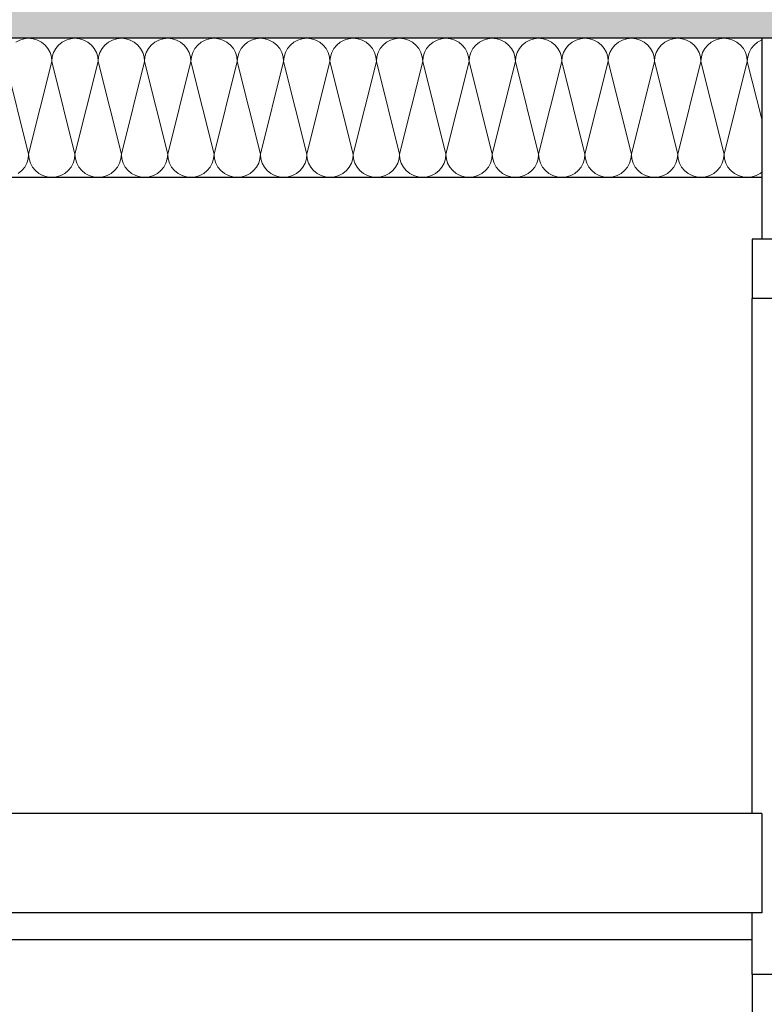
# Model space of a CAD drawing. Header units: metres. Extents: x -14.6 to 48.9, y -22.2 to 2.8.
# Tile 24 of 79: x 0.9 to 1.7, y -7.5 to -6.5. Entities that reach past the tile are written whole.
import ezdxf

# ---------------------------------------------------------------- set-up
doc = ezdxf.new("R2010")
doc.units = ezdxf.units.M
doc.header["$LTSCALE"] = 0.4
doc.header["$MEASUREMENT"] = 0
doc.layers.get('0').update_dxf_attribs({"color": 8, "lineweight": 9})
doc.layers.get('Defpoints').update_dxf_attribs({"color": 8, "lineweight": 9})
for name, color, linetype in [('Neubau_A-Decken', 8, 'Continuous'), ('Neubau_A-TB Wände', 8, 'Continuous'), ('Neubau_B-abgehängte Decke', 8, 'Continuous'), ('Neubau_B-Aufbau unter Fundament oder Decke', 8, 'Continuous'), ('Neubau_B-Pfosten-Riegel-Fassade', 8, 'Continuous'), ('Neubau_T-Bemaßung', 8, 'Continuous'), ('Neubau_Z-Modellierung Fassade', 8, 'Continuous')]:
    doc.layers.add(name, color=color, linetype=linetype)
doc.styles.add('ERSTELLTER_STIL_2', font='arial.ttf')
doc.dimstyles.new('ERSTELLTER_STIL__1', dxfattribs={"dimtxt": 0.0875, "dimasz": 0.059375, "dimexe": 0.18, "dimexo": 0.0625, "dimgap": 0, "dimtad": 1, "dimzin": 0, "dimdsep": 46, "dimtxsty": 'ERSTELLTER_STIL_2', "dimblk": 'ARROWHEAD_6', "dimblk1": 'ARROWHEAD_6', "dimblk2": 'ARROWHEAD_6', "dimcen": 0.09, "dimclrd": 7, "dimclre": 7, "dimclrt": 7, "dimazin": 0, "dimtfac": 1, "dimtdec": 4, "dimtmove": 0, "dimatfit": 3, "dimfxl": 1, "dimtolj": 1, "dimtzin": 0, "dimarcsym": 0})

# ---------------------------------------------------------------- blocks, each defined once
blk = doc.blocks.new('*X269', base_point=(3718.76562, 0))
at = {"layer": 'Neubau_B-Aufbau unter Fundament oder Decke', "color": 8, "linetype": 'Continuous', "lineweight": 9}
for p, q in [((4084.57669, 3.67822), (4084.57265, 3.67607)), ((4084.58107, 3.67955), (4084.57669, 3.67822)), ((4084.58562, 3.68), (4084.58107, 3.67955)), ((4084.59017, 3.67955), (4084.58562, 3.68)), ((4084.59455, 3.67822), (4084.59017, 3.67955)), ((4084.59858, 3.67607), (4084.59455, 3.67822)), ((4084.60212, 3.67317), (4084.59858, 3.67607)), ((4084.61932, 3.67607), (4084.61579, 3.67317)), ((4084.62336, 3.67822), (4084.61932, 3.67607)), ((4084.62773, 3.67955), (4084.62336, 3.67822)), ((4084.63228, 3.68), (4084.62773, 3.67955)), ((4084.63684, 3.67955), (4084.63228, 3.68)), ((4084.64121, 3.67822), (4084.63684, 3.67955)), ((4084.64525, 3.67607), (4084.64121, 3.67822)), ((4084.64878, 3.67317), (4084.64525, 3.67607)), ((4084.66599, 3.67607), (4084.66245, 3.67317)), ((4084.67002, 3.67822), (4084.66599, 3.67607)), ((4084.6744, 3.67955), (4084.67002, 3.67822)), ((4084.67895, 3.68), (4084.6744, 3.67955)), ((4084.6835, 3.67955), (4084.67895, 3.68)), ((4084.68788, 3.67822), (4084.6835, 3.67955)), ((4084.69191, 3.67607), (4084.68788, 3.67822)), ((4084.69545, 3.67317), (4084.69191, 3.67607)), ((4084.71265, 3.67607), (4084.70912, 3.67317)), ((4084.71669, 3.67822), (4084.71265, 3.67607)), ((4084.72107, 3.67955), (4084.71669, 3.67822)), ((4084.72562, 3.68), (4084.72107, 3.67955)), ((4084.73017, 3.67955), (4084.72562, 3.68)), ((4084.73455, 3.67822), (4084.73017, 3.67955)), ((4084.73858, 3.67607), (4084.73455, 3.67822)), ((4084.74212, 3.67317), (4084.73858, 3.67607)), ((4084.75932, 3.67607), (4084.75579, 3.67317)), ((4084.76336, 3.67822), (4084.75932, 3.67607)), ((4084.76773, 3.67955), (4084.76336, 3.67822)), ((4084.77228, 3.68), (4084.76773, 3.67955)), ((4084.77684, 3.67955), (4084.77228, 3.68)), ((4084.78121, 3.67822), (4084.77684, 3.67955)), ((4084.78525, 3.67607), (4084.78121, 3.67822)), ((4084.78878, 3.67317), (4084.78525, 3.67607)), ((4084.80599, 3.67607), (4084.80245, 3.67317)), ((4084.81002, 3.67822), (4084.80599, 3.67607)), ((4084.8144, 3.67955), (4084.81002, 3.67822)), ((4084.81895, 3.68), (4084.8144, 3.67955)), ((4084.8235, 3.67955), (4084.81895, 3.68)), ((4084.82788, 3.67822), (4084.8235, 3.67955)), ((4084.83191, 3.67607), (4084.82788, 3.67822)), ((4084.83545, 3.67317), (4084.83191, 3.67607)), ((4084.85265, 3.67607), (4084.84912, 3.67317)), ((4084.85669, 3.67822), (4084.85265, 3.67607)), ((4084.86107, 3.67955), (4084.85669, 3.67822)), ((4084.86562, 3.68), (4084.86107, 3.67955)), ((4084.87017, 3.67955), (4084.86562, 3.68)), ((4084.87455, 3.67822), (4084.87017, 3.67955)), ((4084.87858, 3.67607), (4084.87455, 3.67822)), ((4084.88212, 3.67317), (4084.87858, 3.67607)), ((4084.89932, 3.67607), (4084.89579, 3.67317)), ((4084.90336, 3.67822), (4084.89932, 3.67607)), ((4084.90773, 3.67955), (4084.90336, 3.67822)), ((4084.91228, 3.68), (4084.90773, 3.67955)), ((4084.91684, 3.67955), (4084.91228, 3.68)), ((4084.92121, 3.67822), (4084.91684, 3.67955)), ((4084.92525, 3.67607), (4084.92121, 3.67822)), ((4084.92878, 3.67317), (4084.92525, 3.67607)), ((4084.94599, 3.67607), (4084.94245, 3.67317)), ((4084.95002, 3.67822), (4084.94599, 3.67607)), ((4084.9544, 3.67955), (4084.95002, 3.67822)), ((4084.95895, 3.68), (4084.9544, 3.67955)), ((4084.9635, 3.67955), (4084.95895, 3.68)), ((4084.96788, 3.67822), (4084.9635, 3.67955)), ((4084.97191, 3.67607), (4084.96788, 3.67822)), ((4084.97545, 3.67317), (4084.97191, 3.67607)), ((4084.99265, 3.67607), (4084.98912, 3.67317)), ((4084.99669, 3.67822), (4084.99265, 3.67607)), ((4085.00107, 3.67955), (4084.99669, 3.67822)), ((4085.00562, 3.68), (4085.00107, 3.67955)), ((4085.01017, 3.67955), (4085.00562, 3.68)), ((4085.01455, 3.67822), (4085.01017, 3.67955)), ((4085.01858, 3.67607), (4085.01455, 3.67822)), ((4085.02212, 3.67317), (4085.01858, 3.67607)), ((4085.03932, 3.67607), (4085.03579, 3.67317)), ((4085.04336, 3.67822), (4085.03932, 3.67607)), ((4085.04773, 3.67955), (4085.04336, 3.67822)), ((4085.05228, 3.68), (4085.04773, 3.67955)), ((4085.05684, 3.67955), (4085.05228, 3.68)), ((4085.06121, 3.67822), (4085.05684, 3.67955)), ((4085.06525, 3.67607), (4085.06121, 3.67822)), ((4085.06878, 3.67317), (4085.06525, 3.67607)), ((4085.08599, 3.67607), (4085.08245, 3.67317)), ((4085.09002, 3.67822), (4085.08599, 3.67607)), ((4085.0944, 3.67955), (4085.09002, 3.67822)), ((4085.09895, 3.68), (4085.0944, 3.67955)), ((4085.1035, 3.67955), (4085.09895, 3.68)), ((4085.10788, 3.67822), (4085.1035, 3.67955)), ((4085.11191, 3.67607), (4085.10788, 3.67822)), ((4085.11545, 3.67317), (4085.11191, 3.67607)), ((4085.13265, 3.67607), (4085.12912, 3.67317)), ((4085.13669, 3.67822), (4085.13265, 3.67607)), ((4085.14107, 3.67955), (4085.13669, 3.67822)), ((4085.14562, 3.68), (4085.14107, 3.67955)), ((4085.15017, 3.67955), (4085.14562, 3.68)), ((4085.15455, 3.67822), (4085.15017, 3.67955)), ((4085.15858, 3.67607), (4085.15455, 3.67822)), ((4085.16212, 3.67317), (4085.15858, 3.67607)), ((4085.17932, 3.67607), (4085.17579, 3.67317)), ((4085.18336, 3.67822), (4085.17932, 3.67607)), ((4085.18773, 3.67955), (4085.18336, 3.67822)), ((4085.19228, 3.68), (4085.18773, 3.67955)), ((4085.19684, 3.67955), (4085.19228, 3.68)), ((4085.20121, 3.67822), (4085.19684, 3.67955)), ((4085.20525, 3.67607), (4085.20121, 3.67822)), ((4085.20878, 3.67317), (4085.20525, 3.67607)), ((4085.22599, 3.67607), (4085.22245, 3.67317)), ((4085.23002, 3.67822), (4085.22599, 3.67607)), ((4085.2344, 3.67955), (4085.23002, 3.67822)), ((4085.23895, 3.68), (4085.2344, 3.67955)), ((4085.2435, 3.67955), (4085.23895, 3.68)), ((4085.24788, 3.67822), (4085.2435, 3.67955)), ((4085.25191, 3.67607), (4085.24788, 3.67822)), ((4085.25545, 3.67317), (4085.25191, 3.67607)), ((4085.27265, 3.67607), (4085.26912, 3.67317)), ((4085.27669, 3.67822), (4085.27265, 3.67607)), ((4085.28107, 3.67955), (4085.27669, 3.67822)), ((4085.28562, 3.68), (4085.28107, 3.67955)), ((4085.29017, 3.67955), (4085.28562, 3.68)), ((4085.29455, 3.67822), (4085.29017, 3.67955)), ((4085.29858, 3.67607), (4085.29455, 3.67822)), ((4085.30212, 3.67317), (4085.29858, 3.67607)), ((4085.31932, 3.67607), (4085.31579, 3.67317)), ((4085.32336, 3.67822), (4085.31932, 3.67607)), ((4085.32351, 3.67827), (4085.32336, 3.67822)), ((4084.60502, 3.66963), (4084.60212, 3.67317)), ((4084.60718, 3.6656), (4084.60502, 3.66963)), ((4084.6085, 3.66122), (4084.60718, 3.6656)), ((4084.61073, 3.6656), (4084.6094, 3.66122)), ((4084.61288, 3.66963), (4084.61073, 3.6656)), ((4084.61579, 3.67317), (4084.61288, 3.66963)), ((4084.65169, 3.66963), (4084.64878, 3.67317)), ((4084.65384, 3.6656), (4084.65169, 3.66963)), ((4084.65517, 3.66122), (4084.65384, 3.6656)), ((4084.65739, 3.6656), (4084.65607, 3.66122)), ((4084.65955, 3.66963), (4084.65739, 3.6656)), ((4084.66245, 3.67317), (4084.65955, 3.66963)), ((4084.69835, 3.66963), (4084.69545, 3.67317)), ((4084.70051, 3.6656), (4084.69835, 3.66963)), ((4084.70184, 3.66122), (4084.70051, 3.6656)), ((4084.70406, 3.6656), (4084.70273, 3.66122)), ((4084.70622, 3.66963), (4084.70406, 3.6656)), ((4084.70912, 3.67317), (4084.70622, 3.66963)), ((4084.74502, 3.66963), (4084.74212, 3.67317)), ((4084.74718, 3.6656), (4084.74502, 3.66963)), ((4084.7485, 3.66122), (4084.74718, 3.6656)), ((4084.75073, 3.6656), (4084.7494, 3.66122)), ((4084.75288, 3.66963), (4084.75073, 3.6656)), ((4084.75579, 3.67317), (4084.75288, 3.66963)), ((4084.79169, 3.66963), (4084.78878, 3.67317)), ((4084.79384, 3.6656), (4084.79169, 3.66963)), ((4084.79517, 3.66122), (4084.79384, 3.6656)), ((4084.79739, 3.6656), (4084.79607, 3.66122)), ((4084.79955, 3.66963), (4084.79739, 3.6656)), ((4084.80245, 3.67317), (4084.79955, 3.66963)), ((4084.83835, 3.66963), (4084.83545, 3.67317)), ((4084.84051, 3.6656), (4084.83835, 3.66963)), ((4084.84184, 3.66122), (4084.84051, 3.6656)), ((4084.84406, 3.6656), (4084.84273, 3.66122)), ((4084.84622, 3.66963), (4084.84406, 3.6656)), ((4084.84912, 3.67317), (4084.84622, 3.66963)), ((4084.88502, 3.66963), (4084.88212, 3.67317)), ((4084.88718, 3.6656), (4084.88502, 3.66963)), ((4084.8885, 3.66122), (4084.88718, 3.6656)), ((4084.89073, 3.6656), (4084.8894, 3.66122)), ((4084.89288, 3.66963), (4084.89073, 3.6656)), ((4084.89579, 3.67317), (4084.89288, 3.66963)), ((4084.93169, 3.66963), (4084.92878, 3.67317)), ((4084.93384, 3.6656), (4084.93169, 3.66963)), ((4084.93517, 3.66122), (4084.93384, 3.6656)), ((4084.93739, 3.6656), (4084.93607, 3.66122)), ((4084.93955, 3.66963), (4084.93739, 3.6656)), ((4084.94245, 3.67317), (4084.93955, 3.66963)), ((4084.97835, 3.66963), (4084.97545, 3.67317)), ((4084.98051, 3.6656), (4084.97835, 3.66963)), ((4084.98184, 3.66122), (4084.98051, 3.6656)), ((4084.98406, 3.6656), (4084.98273, 3.66122)), ((4084.98622, 3.66963), (4084.98406, 3.6656)), ((4084.98912, 3.67317), (4084.98622, 3.66963)), ((4085.02502, 3.66963), (4085.02212, 3.67317)), ((4085.02718, 3.6656), (4085.02502, 3.66963)), ((4085.0285, 3.66122), (4085.02718, 3.6656)), ((4085.03073, 3.6656), (4085.0294, 3.66122)), ((4085.03288, 3.66963), (4085.03073, 3.6656)), ((4085.03579, 3.67317), (4085.03288, 3.66963)), ((4085.07169, 3.66963), (4085.06878, 3.67317)), ((4085.07384, 3.6656), (4085.07169, 3.66963)), ((4085.07517, 3.66122), (4085.07384, 3.6656)), ((4085.07739, 3.6656), (4085.07607, 3.66122)), ((4085.07955, 3.66963), (4085.07739, 3.6656)), ((4085.08245, 3.67317), (4085.07955, 3.66963)), ((4085.11835, 3.66963), (4085.11545, 3.67317)), ((4085.12051, 3.6656), (4085.11835, 3.66963)), ((4085.12184, 3.66122), (4085.12051, 3.6656)), ((4085.12406, 3.6656), (4085.12273, 3.66122)), ((4085.12622, 3.66963), (4085.12406, 3.6656)), ((4085.12912, 3.67317), (4085.12622, 3.66963)), ((4085.16502, 3.66963), (4085.16212, 3.67317)), ((4085.16718, 3.6656), (4085.16502, 3.66963)), ((4085.1685, 3.66122), (4085.16718, 3.6656)), ((4085.17073, 3.6656), (4085.1694, 3.66122)), ((4085.17288, 3.66963), (4085.17073, 3.6656)), ((4085.17579, 3.67317), (4085.17288, 3.66963)), ((4085.21169, 3.66963), (4085.20878, 3.67317)), ((4085.21384, 3.6656), (4085.21169, 3.66963)), ((4085.21517, 3.66122), (4085.21384, 3.6656)), ((4085.21739, 3.6656), (4085.21607, 3.66122)), ((4085.21955, 3.66963), (4085.21739, 3.6656)), ((4085.22245, 3.67317), (4085.21955, 3.66963)), ((4085.25835, 3.66963), (4085.25545, 3.67317)), ((4085.26051, 3.6656), (4085.25835, 3.66963)), ((4085.26184, 3.66122), (4085.26051, 3.6656)), ((4085.26406, 3.6656), (4085.26273, 3.66122)), ((4085.26622, 3.66963), (4085.26406, 3.6656)), ((4085.26912, 3.67317), (4085.26622, 3.66963)), ((4085.30502, 3.66963), (4085.30212, 3.67317)), ((4085.30718, 3.6656), (4085.30502, 3.66963)), ((4085.3085, 3.66122), (4085.30718, 3.6656)), ((4085.31073, 3.6656), (4085.3094, 3.66122)), ((4085.31288, 3.66963), (4085.31073, 3.6656)), ((4085.31579, 3.67317), (4085.31288, 3.66963)), ((4084.58562, 3.56333), (4084.56228, 3.65667)), ((4084.58562, 3.56333), (4084.60895, 3.65667)), ((4084.60895, 3.65667), (4084.6085, 3.66122)), ((4084.6094, 3.66122), (4084.60895, 3.65667)), ((4084.63228, 3.56333), (4084.60895, 3.65667)), ((4084.63228, 3.56333), (4084.65562, 3.65667)), ((4084.65562, 3.65667), (4084.65517, 3.66122)), ((4084.65607, 3.66122), (4084.65562, 3.65667)), ((4084.67895, 3.56333), (4084.65562, 3.65667)), ((4084.67895, 3.56333), (4084.70228, 3.65667)), ((4084.70228, 3.65667), (4084.70184, 3.66122)), ((4084.70273, 3.66122), (4084.70228, 3.65667)), ((4084.72562, 3.56333), (4084.70228, 3.65667)), ((4084.72562, 3.56333), (4084.74895, 3.65667)), ((4084.74895, 3.65667), (4084.7485, 3.66122)), ((4084.7494, 3.66122), (4084.74895, 3.65667)), ((4084.77228, 3.56333), (4084.74895, 3.65667)), ((4084.77228, 3.56333), (4084.79562, 3.65667)), ((4084.79562, 3.65667), (4084.79517, 3.66122)), ((4084.79607, 3.66122), (4084.79562, 3.65667)), ((4084.81895, 3.56333), (4084.79562, 3.65667)), ((4084.81895, 3.56333), (4084.84228, 3.65667)), ((4084.84228, 3.65667), (4084.84184, 3.66122)), ((4084.84273, 3.66122), (4084.84228, 3.65667)), ((4084.86562, 3.56333), (4084.84228, 3.65667)), ((4084.86562, 3.56333), (4084.88895, 3.65667)), ((4084.88895, 3.65667), (4084.8885, 3.66122)), ((4084.8894, 3.66122), (4084.88895, 3.65667)), ((4084.91228, 3.56333), (4084.88895, 3.65667)), ((4084.91228, 3.56333), (4084.93562, 3.65667)), ((4084.93562, 3.65667), (4084.93517, 3.66122)), ((4084.93607, 3.66122), (4084.93562, 3.65667)), ((4084.95895, 3.56333), (4084.93562, 3.65667)), ((4084.95895, 3.56333), (4084.98228, 3.65667)), ((4084.98228, 3.65667), (4084.98184, 3.66122)), ((4084.98273, 3.66122), (4084.98228, 3.65667)), ((4085.00562, 3.56333), (4084.98228, 3.65667)), ((4085.00562, 3.56333), (4085.02895, 3.65667)), ((4085.02895, 3.65667), (4085.0285, 3.66122)), ((4085.0294, 3.66122), (4085.02895, 3.65667)), ((4085.05228, 3.56333), (4085.02895, 3.65667)), ((4085.05228, 3.56333), (4085.07562, 3.65667)), ((4085.07562, 3.65667), (4085.07517, 3.66122)), ((4085.07607, 3.66122), (4085.07562, 3.65667)), ((4085.09895, 3.56333), (4085.07562, 3.65667)), ((4085.09895, 3.56333), (4085.12228, 3.65667)), ((4085.12228, 3.65667), (4085.12184, 3.66122)), ((4085.12273, 3.66122), (4085.12228, 3.65667)), ((4085.14562, 3.56333), (4085.12228, 3.65667)), ((4085.14562, 3.56333), (4085.16895, 3.65667)), ((4085.16895, 3.65667), (4085.1685, 3.66122)), ((4085.1694, 3.66122), (4085.16895, 3.65667)), ((4085.19228, 3.56333), (4085.16895, 3.65667)), ((4085.19228, 3.56333), (4085.21562, 3.65667)), ((4085.21562, 3.65667), (4085.21517, 3.66122)), ((4085.21607, 3.66122), (4085.21562, 3.65667)), ((4085.23895, 3.56333), (4085.21562, 3.65667)), ((4085.23895, 3.56333), (4085.26228, 3.65667)), ((4085.26228, 3.65667), (4085.26184, 3.66122)), ((4085.26273, 3.66122), (4085.26228, 3.65667)), ((4085.28562, 3.56333), (4085.26228, 3.65667)), ((4085.28562, 3.56333), (4085.30895, 3.65667)), ((4085.30895, 3.65667), (4085.3085, 3.66122)), ((4085.3094, 3.66122), (4085.30895, 3.65667)), ((4085.32351, 3.59844), (4085.30895, 3.65667)), ((4084.58384, 3.5544), (4084.58517, 3.55878)), ((4084.58517, 3.55878), (4084.58562, 3.56333)), ((4084.58562, 3.56333), (4084.58607, 3.55878)), ((4084.58607, 3.55878), (4084.58739, 3.5544)), ((4084.63051, 3.5544), (4084.63184, 3.55878)), ((4084.63184, 3.55878), (4084.63228, 3.56333)), ((4084.63228, 3.56333), (4084.63273, 3.55878)), ((4084.63273, 3.55878), (4084.63406, 3.5544)), ((4084.67718, 3.5544), (4084.6785, 3.55878)), ((4084.6785, 3.55878), (4084.67895, 3.56333)), ((4084.67895, 3.56333), (4084.6794, 3.55878)), ((4084.6794, 3.55878), (4084.68073, 3.5544)), ((4084.72384, 3.5544), (4084.72517, 3.55878)), ((4084.72517, 3.55878), (4084.72562, 3.56333)), ((4084.72562, 3.56333), (4084.72607, 3.55878)), ((4084.72607, 3.55878), (4084.72739, 3.5544)), ((4084.77051, 3.5544), (4084.77184, 3.55878)), ((4084.77184, 3.55878), (4084.77228, 3.56333)), ((4084.77228, 3.56333), (4084.77273, 3.55878)), ((4084.77273, 3.55878), (4084.77406, 3.5544)), ((4084.81718, 3.5544), (4084.8185, 3.55878)), ((4084.8185, 3.55878), (4084.81895, 3.56333)), ((4084.81895, 3.56333), (4084.8194, 3.55878)), ((4084.8194, 3.55878), (4084.82073, 3.5544)), ((4084.86384, 3.5544), (4084.86517, 3.55878)), ((4084.86517, 3.55878), (4084.86562, 3.56333)), ((4084.86562, 3.56333), (4084.86607, 3.55878)), ((4084.86607, 3.55878), (4084.86739, 3.5544)), ((4084.91051, 3.5544), (4084.91184, 3.55878)), ((4084.91184, 3.55878), (4084.91228, 3.56333)), ((4084.91228, 3.56333), (4084.91273, 3.55878)), ((4084.91273, 3.55878), (4084.91406, 3.5544)), ((4084.95718, 3.5544), (4084.9585, 3.55878)), ((4084.9585, 3.55878), (4084.95895, 3.56333)), ((4084.95895, 3.56333), (4084.9594, 3.55878)), ((4084.9594, 3.55878), (4084.96073, 3.5544)), ((4085.00384, 3.5544), (4085.00517, 3.55878)), ((4085.00517, 3.55878), (4085.00562, 3.56333)), ((4085.00562, 3.56333), (4085.00607, 3.55878)), ((4085.00607, 3.55878), (4085.00739, 3.5544)), ((4085.05051, 3.5544), (4085.05184, 3.55878)), ((4085.05184, 3.55878), (4085.05228, 3.56333)), ((4085.05228, 3.56333), (4085.05273, 3.55878)), ((4085.05273, 3.55878), (4085.05406, 3.5544)), ((4085.09718, 3.5544), (4085.0985, 3.55878)), ((4085.0985, 3.55878), (4085.09895, 3.56333)), ((4085.09895, 3.56333), (4085.0994, 3.55878)), ((4085.0994, 3.55878), (4085.10073, 3.5544)), ((4085.14384, 3.5544), (4085.14517, 3.55878)), ((4085.14517, 3.55878), (4085.14562, 3.56333)), ((4085.14562, 3.56333), (4085.14607, 3.55878)), ((4085.14607, 3.55878), (4085.14739, 3.5544)), ((4085.19051, 3.5544), (4085.19184, 3.55878)), ((4085.19184, 3.55878), (4085.19228, 3.56333)), ((4085.19228, 3.56333), (4085.19273, 3.55878)), ((4085.19273, 3.55878), (4085.19406, 3.5544)), ((4085.23718, 3.5544), (4085.2385, 3.55878)), ((4085.2385, 3.55878), (4085.23895, 3.56333)), ((4085.23895, 3.56333), (4085.2394, 3.55878)), ((4085.2394, 3.55878), (4085.24073, 3.5544)), ((4085.28384, 3.5544), (4085.28517, 3.55878)), ((4085.28517, 3.55878), (4085.28562, 3.56333)), ((4085.28562, 3.56333), (4085.28607, 3.55878)), ((4085.28607, 3.55878), (4085.28739, 3.5544)), ((4084.57525, 3.54393), (4084.57878, 3.54683)), ((4084.57878, 3.54683), (4084.58169, 3.55037)), ((4084.58169, 3.55037), (4084.58384, 3.5544)), ((4084.58739, 3.5544), (4084.58955, 3.55037)), ((4084.58955, 3.55037), (4084.59245, 3.54683)), ((4084.59245, 3.54683), (4084.59599, 3.54393)), ((4084.62191, 3.54393), (4084.62545, 3.54683)), ((4084.62545, 3.54683), (4084.62835, 3.55037)), ((4084.62835, 3.55037), (4084.63051, 3.5544)), ((4084.63406, 3.5544), (4084.63622, 3.55037)), ((4084.63622, 3.55037), (4084.63912, 3.54683)), ((4084.63912, 3.54683), (4084.64265, 3.54393)), ((4084.66858, 3.54393), (4084.67212, 3.54683)), ((4084.67212, 3.54683), (4084.67502, 3.55037)), ((4084.67502, 3.55037), (4084.67718, 3.5544)), ((4084.68073, 3.5544), (4084.68288, 3.55037)), ((4084.68288, 3.55037), (4084.68579, 3.54683)), ((4084.68579, 3.54683), (4084.68932, 3.54393)), ((4084.71525, 3.54393), (4084.71878, 3.54683)), ((4084.71878, 3.54683), (4084.72169, 3.55037)), ((4084.72169, 3.55037), (4084.72384, 3.5544)), ((4084.72739, 3.5544), (4084.72955, 3.55037)), ((4084.72955, 3.55037), (4084.73245, 3.54683)), ((4084.73245, 3.54683), (4084.73599, 3.54393)), ((4084.76191, 3.54393), (4084.76545, 3.54683)), ((4084.76545, 3.54683), (4084.76835, 3.55037)), ((4084.76835, 3.55037), (4084.77051, 3.5544)), ((4084.77406, 3.5544), (4084.77622, 3.55037)), ((4084.77622, 3.55037), (4084.77912, 3.54683)), ((4084.77912, 3.54683), (4084.78265, 3.54393)), ((4084.80858, 3.54393), (4084.81212, 3.54683)), ((4084.81212, 3.54683), (4084.81502, 3.55037)), ((4084.81502, 3.55037), (4084.81718, 3.5544)), ((4084.82073, 3.5544), (4084.82288, 3.55037)), ((4084.82288, 3.55037), (4084.82579, 3.54683)), ((4084.82579, 3.54683), (4084.82932, 3.54393)), ((4084.85525, 3.54393), (4084.85878, 3.54683)), ((4084.85878, 3.54683), (4084.86169, 3.55037)), ((4084.86169, 3.55037), (4084.86384, 3.5544)), ((4084.86739, 3.5544), (4084.86955, 3.55037)), ((4084.86955, 3.55037), (4084.87245, 3.54683)), ((4084.87245, 3.54683), (4084.87599, 3.54393)), ((4084.90191, 3.54393), (4084.90545, 3.54683)), ((4084.90545, 3.54683), (4084.90835, 3.55037)), ((4084.90835, 3.55037), (4084.91051, 3.5544)), ((4084.91406, 3.5544), (4084.91622, 3.55037)), ((4084.91622, 3.55037), (4084.91912, 3.54683)), ((4084.91912, 3.54683), (4084.92265, 3.54393)), ((4084.94858, 3.54393), (4084.95212, 3.54683)), ((4084.95212, 3.54683), (4084.95502, 3.55037)), ((4084.95502, 3.55037), (4084.95718, 3.5544)), ((4084.96073, 3.5544), (4084.96288, 3.55037)), ((4084.96288, 3.55037), (4084.96579, 3.54683)), ((4084.96579, 3.54683), (4084.96932, 3.54393)), ((4084.99525, 3.54393), (4084.99878, 3.54683)), ((4084.99878, 3.54683), (4085.00169, 3.55037)), ((4085.00169, 3.55037), (4085.00384, 3.5544)), ((4085.00739, 3.5544), (4085.00955, 3.55037)), ((4085.00955, 3.55037), (4085.01245, 3.54683)), ((4085.01245, 3.54683), (4085.01599, 3.54393)), ((4085.04191, 3.54393), (4085.04545, 3.54683)), ((4085.04545, 3.54683), (4085.04835, 3.55037)), ((4085.04835, 3.55037), (4085.05051, 3.5544)), ((4085.05406, 3.5544), (4085.05622, 3.55037)), ((4085.05622, 3.55037), (4085.05912, 3.54683)), ((4085.05912, 3.54683), (4085.06265, 3.54393)), ((4085.08858, 3.54393), (4085.09212, 3.54683)), ((4085.09212, 3.54683), (4085.09502, 3.55037)), ((4085.09502, 3.55037), (4085.09718, 3.5544)), ((4085.10073, 3.5544), (4085.10288, 3.55037)), ((4085.10288, 3.55037), (4085.10579, 3.54683)), ((4085.10579, 3.54683), (4085.10932, 3.54393)), ((4085.13525, 3.54393), (4085.13878, 3.54683)), ((4085.13878, 3.54683), (4085.14169, 3.55037)), ((4085.14169, 3.55037), (4085.14384, 3.5544)), ((4085.14739, 3.5544), (4085.14955, 3.55037)), ((4085.14955, 3.55037), (4085.15245, 3.54683)), ((4085.15245, 3.54683), (4085.15599, 3.54393)), ((4085.18191, 3.54393), (4085.18545, 3.54683)), ((4085.18545, 3.54683), (4085.18835, 3.55037)), ((4085.18835, 3.55037), (4085.19051, 3.5544)), ((4085.19406, 3.5544), (4085.19622, 3.55037)), ((4085.19622, 3.55037), (4085.19912, 3.54683)), ((4085.19912, 3.54683), (4085.20265, 3.54393)), ((4085.22858, 3.54393), (4085.23212, 3.54683)), ((4085.23212, 3.54683), (4085.23502, 3.55037)), ((4085.23502, 3.55037), (4085.23718, 3.5544)), ((4085.24073, 3.5544), (4085.24288, 3.55037)), ((4085.24288, 3.55037), (4085.24579, 3.54683)), ((4085.24579, 3.54683), (4085.24932, 3.54393)), ((4085.27525, 3.54393), (4085.27878, 3.54683)), ((4085.27878, 3.54683), (4085.28169, 3.55037)), ((4085.28169, 3.55037), (4085.28384, 3.5544)), ((4085.28739, 3.5544), (4085.28955, 3.55037)), ((4085.28955, 3.55037), (4085.29245, 3.54683)), ((4085.29245, 3.54683), (4085.29599, 3.54393)), ((4084.59599, 3.54393), (4084.60002, 3.54178)), ((4084.60002, 3.54178), (4084.6044, 3.54045)), ((4084.6044, 3.54045), (4084.60895, 3.54)), ((4084.60895, 3.54), (4084.6135, 3.54045)), ((4084.6135, 3.54045), (4084.61788, 3.54178)), ((4084.61788, 3.54178), (4084.62191, 3.54393)), ((4084.64265, 3.54393), (4084.64669, 3.54178)), ((4084.64669, 3.54178), (4084.65107, 3.54045)), ((4084.65107, 3.54045), (4084.65562, 3.54)), ((4084.65562, 3.54), (4084.66017, 3.54045)), ((4084.66017, 3.54045), (4084.66455, 3.54178)), ((4084.66455, 3.54178), (4084.66858, 3.54393)), ((4084.68932, 3.54393), (4084.69336, 3.54178)), ((4084.69336, 3.54178), (4084.69773, 3.54045)), ((4084.69773, 3.54045), (4084.70228, 3.54)), ((4084.70228, 3.54), (4084.70684, 3.54045)), ((4084.70684, 3.54045), (4084.71121, 3.54178)), ((4084.71121, 3.54178), (4084.71525, 3.54393)), ((4084.73599, 3.54393), (4084.74002, 3.54178)), ((4084.74002, 3.54178), (4084.7444, 3.54045)), ((4084.7444, 3.54045), (4084.74895, 3.54)), ((4084.74895, 3.54), (4084.7535, 3.54045)), ((4084.7535, 3.54045), (4084.75788, 3.54178)), ((4084.75788, 3.54178), (4084.76191, 3.54393)), ((4084.78265, 3.54393), (4084.78669, 3.54178)), ((4084.78669, 3.54178), (4084.79107, 3.54045)), ((4084.79107, 3.54045), (4084.79562, 3.54)), ((4084.79562, 3.54), (4084.80017, 3.54045)), ((4084.80017, 3.54045), (4084.80455, 3.54178)), ((4084.80455, 3.54178), (4084.80858, 3.54393)), ((4084.82932, 3.54393), (4084.83336, 3.54178)), ((4084.83336, 3.54178), (4084.83773, 3.54045)), ((4084.83773, 3.54045), (4084.84228, 3.54)), ((4084.84228, 3.54), (4084.84684, 3.54045)), ((4084.84684, 3.54045), (4084.85121, 3.54178)), ((4084.85121, 3.54178), (4084.85525, 3.54393)), ((4084.87599, 3.54393), (4084.88002, 3.54178)), ((4084.88002, 3.54178), (4084.8844, 3.54045)), ((4084.8844, 3.54045), (4084.88895, 3.54)), ((4084.88895, 3.54), (4084.8935, 3.54045)), ((4084.8935, 3.54045), (4084.89788, 3.54178)), ((4084.89788, 3.54178), (4084.90191, 3.54393)), ((4084.92265, 3.54393), (4084.92669, 3.54178)), ((4084.92669, 3.54178), (4084.93107, 3.54045)), ((4084.93107, 3.54045), (4084.93562, 3.54)), ((4084.93562, 3.54), (4084.94017, 3.54045)), ((4084.94017, 3.54045), (4084.94455, 3.54178)), ((4084.94455, 3.54178), (4084.94858, 3.54393)), ((4084.96932, 3.54393), (4084.97336, 3.54178)), ((4084.97336, 3.54178), (4084.97773, 3.54045)), ((4084.97773, 3.54045), (4084.98228, 3.54)), ((4084.98228, 3.54), (4084.98684, 3.54045)), ((4084.98684, 3.54045), (4084.99121, 3.54178)), ((4084.99121, 3.54178), (4084.99525, 3.54393)), ((4085.01599, 3.54393), (4085.02002, 3.54178)), ((4085.02002, 3.54178), (4085.0244, 3.54045)), ((4085.0244, 3.54045), (4085.02895, 3.54)), ((4085.02895, 3.54), (4085.0335, 3.54045)), ((4085.0335, 3.54045), (4085.03788, 3.54178)), ((4085.03788, 3.54178), (4085.04191, 3.54393)), ((4085.06265, 3.54393), (4085.06669, 3.54178)), ((4085.06669, 3.54178), (4085.07107, 3.54045)), ((4085.07107, 3.54045), (4085.07562, 3.54)), ((4085.07562, 3.54), (4085.08017, 3.54045)), ((4085.08017, 3.54045), (4085.08455, 3.54178)), ((4085.08455, 3.54178), (4085.08858, 3.54393)), ((4085.10932, 3.54393), (4085.11336, 3.54178)), ((4085.11336, 3.54178), (4085.11773, 3.54045)), ((4085.11773, 3.54045), (4085.12228, 3.54)), ((4085.12228, 3.54), (4085.12684, 3.54045)), ((4085.12684, 3.54045), (4085.13121, 3.54178)), ((4085.13121, 3.54178), (4085.13525, 3.54393)), ((4085.15599, 3.54393), (4085.16002, 3.54178)), ((4085.16002, 3.54178), (4085.1644, 3.54045)), ((4085.1644, 3.54045), (4085.16895, 3.54)), ((4085.16895, 3.54), (4085.1735, 3.54045)), ((4085.1735, 3.54045), (4085.17788, 3.54178)), ((4085.17788, 3.54178), (4085.18191, 3.54393)), ((4085.20265, 3.54393), (4085.20669, 3.54178)), ((4085.20669, 3.54178), (4085.21107, 3.54045)), ((4085.21107, 3.54045), (4085.21562, 3.54)), ((4085.21562, 3.54), (4085.22017, 3.54045)), ((4085.22017, 3.54045), (4085.22455, 3.54178)), ((4085.22455, 3.54178), (4085.22858, 3.54393)), ((4085.24932, 3.54393), (4085.25336, 3.54178)), ((4085.25336, 3.54178), (4085.25773, 3.54045)), ((4085.25773, 3.54045), (4085.26228, 3.54)), ((4085.26228, 3.54), (4085.26684, 3.54045)), ((4085.26684, 3.54045), (4085.27121, 3.54178)), ((4085.27121, 3.54178), (4085.27525, 3.54393)), ((4085.29599, 3.54393), (4085.30002, 3.54178)), ((4085.30002, 3.54178), (4085.3044, 3.54045)), ((4085.3044, 3.54045), (4085.30895, 3.54)), ((4085.30895, 3.54), (4085.3135, 3.54045)), ((4085.3135, 3.54045), (4085.31788, 3.54178)), ((4085.31788, 3.54178), (4085.32191, 3.54393)), ((4085.32191, 3.54393), (4085.32351, 3.54524))]:
    blk.add_line(p, q, dxfattribs=at)
blk = doc.blocks.new('ARROWHEAD_6')
at = {"color": 0, "linetype": 'Continuous', "lineweight": 0}
for p, q in [((-0.5, -0.5), (0.5, 0.5)), ((0, 0), (-1, 0))]:
    blk.add_line(p, q, dxfattribs=at)
blk = doc.blocks.new('*D311')
at = {"layer": 'Defpoints', "color": 0, "linetype": 'Continuous', "transparency": 16777216}
for p in [(5.51664, -6.825), (13.115, -6.825), (-9.662, -10.175)]:
    blk.add_point(p, dxfattribs=at)
at = {"layer": 'Neubau_T-Bemaßung', "linetype": 'Continuous', "lineweight": -2, "transparency": 16777216}
for p, q in [((13.0525, -6.825), (5.33664, -6.825)), ((5.51664, -6.88438), (5.51664, -8.38956)), ((5.51664, -10.11563), (5.51664, -8.61744)), ((-9.5995, -10.175), (5.69664, -10.175))]:
    blk.add_line(p, q, dxfattribs=at)
at = {"layer": 'Neubau_T-Bemaßung', "linetype": 'Continuous', "lineweight": -2, "transparency": 16777216, "xscale": 0.059375, "yscale": 0.059375, "zscale": 0.059375}
for p, rotation in [((5.51664, -6.825), 90), ((5.51664, -10.175), 270)]:
    blk.add_blockref('ARROWHEAD_6', p, dxfattribs=dict(at, rotation=rotation))
at = {"layer": 'Neubau_T-Bemaßung', "linetype": 'Continuous', "transparency": 16777216, "insert": (5.51664, -8.5035), "char_height": 0.0875, "attachment_point": 5, "rotation": 90, "style": 'ERSTELLTER_STIL_2'}
blk.add_mtext('\\A1;3.35', dxfattribs=at)
blk = doc.blocks.new('*D333')
at = {"layer": 'Defpoints', "color": 0, "linetype": 'Continuous', "transparency": 16777216}
for p in [(13.115, -6.825), (17.95126, -6.825), (-9.662, -10.175)]:
    blk.add_point(p, dxfattribs=at)
at = {"layer": 'Neubau_T-Bemaßung', "linetype": 'Continuous', "lineweight": -2, "transparency": 16777216}
for p, q in [((13.1775, -6.825), (18.13126, -6.825)), ((17.95126, -6.88438), (17.95126, -8.38956)), ((17.95126, -10.11562), (17.95126, -8.61744)), ((-9.5995, -10.175), (18.13126, -10.175))]:
    blk.add_line(p, q, dxfattribs=at)
at = {"layer": 'Neubau_T-Bemaßung', "linetype": 'Continuous', "lineweight": -2, "transparency": 16777216, "xscale": 0.059375, "yscale": 0.059375, "zscale": 0.059375}
for p, rotation in [((17.95126, -6.825), 90), ((17.95126, -10.175), 270)]:
    blk.add_blockref('ARROWHEAD_6', p, dxfattribs=dict(at, rotation=rotation))
at = {"layer": 'Neubau_T-Bemaßung', "linetype": 'Continuous', "transparency": 16777216, "insert": (17.95126, -8.5035), "char_height": 0.0875, "attachment_point": 5, "rotation": 90, "style": 'ERSTELLTER_STIL_2'}
blk.add_mtext('\\A1;3.35', dxfattribs=at)
blk = doc.blocks.new('*D356')
at = {"layer": 'Defpoints', "color": 0, "linetype": 'Continuous', "transparency": 16777216}
for p in [(-2.45125, -1.49488), (-1.89, -1.49488), (1.885, -10.195)]:
    blk.add_point(p, dxfattribs=at)
at = {"layer": 'Neubau_T-Bemaßung', "linetype": 'Continuous', "lineweight": -2, "transparency": 16777216}
for p, q in [((-1.9525, -1.49488), (-2.63125, -1.49488)), ((-2.45125, -1.55426), (-2.45125, -5.73489)), ((-2.45125, -10.13563), (-2.45125, -5.962)), ((1.8225, -10.195), (-2.63125, -10.195))]:
    blk.add_line(p, q, dxfattribs=at)
at = {"layer": 'Neubau_T-Bemaßung', "linetype": 'Continuous', "lineweight": -2, "transparency": 16777216, "xscale": 0.059375, "yscale": 0.059375, "zscale": 0.059375}
for p, rotation in [((-2.45125, -1.49488), 90), ((-2.45125, -10.195), 270)]:
    blk.add_blockref('ARROWHEAD_6', p, dxfattribs=dict(at, rotation=rotation))
at = {"layer": 'Neubau_T-Bemaßung', "linetype": 'Continuous', "transparency": 16777216, "insert": (-2.45125, -5.84844), "char_height": 0.0875, "attachment_point": 5, "rotation": 90, "style": 'ERSTELLTER_STIL_2'}
blk.add_mtext('\\A1;8.70', dxfattribs=at)

msp = doc.modelspace()

# ---------------------------------------------------------------- hatches: boundary and pattern name
at = {"layer": 'Neubau_A-Decken', "linetype": 'Continuous'}
h = msp.add_hatch(dxfattribs=at)
h.set_pattern_fill('BETON__STAHLBETON_0002', color=256, style=0, pattern_type=2)
h.set_pattern_definition([(45, (-364.88789, -10.175), (-0.084852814, 0.084852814), []), (45, (-364.93032, -10.13257), (-0.084852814, 0.084852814), [0.09, -0.03])])
h.paths.add_polyline_path([(-0.30002, -6.195), (-0.30002, -6.495), (23.555, -6.495), (23.555, -6.195)])

# ---------------------------------------------------------------- linework, layer by layer
for p, q in [((1.67, -6.495), (-0.125, -6.495)), ((7.25, -6.495), (1.67, -6.495))]:
    msp.add_line(p, q, dxfattribs=at)
at = {"layer": 'Neubau_A-TB Wände', "linetype": 'Continuous'}
msp.add_line((1.67, -6.635), (1.67, -6.697), dxfattribs=at)
at = {"layer": 'Neubau_B-abgehängte Decke', "linetype": 'Continuous'}
for p, q in [((1.67, -7.275), (-0.145, -7.275)), ((1.67, -7.275), (1.67, -7.375)), ((1.67, -7.375), (-0.145, -7.375))]:
    msp.add_line(p, q, dxfattribs=at)
at = {"layer": 'Neubau_B-Aufbau unter Fundament oder Decke', "linetype": 'Continuous'}
for p, q in [((1.67, -6.495), (1.67, -6.635)), ((1.67, -6.635), (-0.125, -6.635))]:
    msp.add_line(p, q, dxfattribs=at)
at = {"layer": 'Neubau_B-Pfosten-Riegel-Fassade', "linetype": 'Continuous'}
for p, q in [((1.66022, -6.697), (1.66022, -6.757)), ((1.89522, -6.697), (1.66022, -6.697)), ((1.66022, -7.275), (1.66022, -6.757)), ((1.89522, -6.757), (1.66022, -6.757)), ((1.66022, -7.437), (1.66022, -7.375)), ((1.66022, -7.437), (1.66022, -7.497)), ((1.89522, -7.437), (1.66022, -7.437))]:
    msp.add_line(p, q, dxfattribs=at)
at = {"layer": 'Neubau_Z-Modellierung Fassade', "linetype": 'Continuous'}
msp.add_line((1.66022, -7.402), (0.175, -7.402), dxfattribs=at)

# ---------------------------------------------------------------- block references
at = {"layer": 'Neubau_B-Aufbau unter Fundament oder Decke'}
msp.add_blockref('*X269', (-364.88789, -10.175), dxfattribs=at)

# ---------------------------------------------------------------- dimensions: what is measured, and where the dimension line sits
at = {"layer": 'Neubau_T-Bemaßung', "linetype": 'Continuous'}
for base, p1, p2, picture, middle in [((-2.45125, -1.49488), (1.885, -10.195), (-1.89, -1.49488), '*D356', (-2.45125, -5.84844)), ((5.51664, -6.825), (-9.662, -10.175), (13.115, -6.825), '*D311', (5.51664, -8.5035)), ((17.95126, -6.825), (-9.662, -10.175), (13.115, -6.825), '*D333', (17.95126, -8.5035))]:
    dim = msp.add_linear_dim(base=base, p1=p1, p2=p2, angle=90, dimstyle='ERSTELLTER_STIL__1', override={"dimclrd": 256, "dimclre": 256, "dimclrt": 256}, dxfattribs=at)
    dim.commit()
    dim.dimension.update_dxf_attribs({"geometry": picture, "text_midpoint": middle, "dimtype": 160, "text_rotation": 90})

doc.saveas('drawing.dxf')
